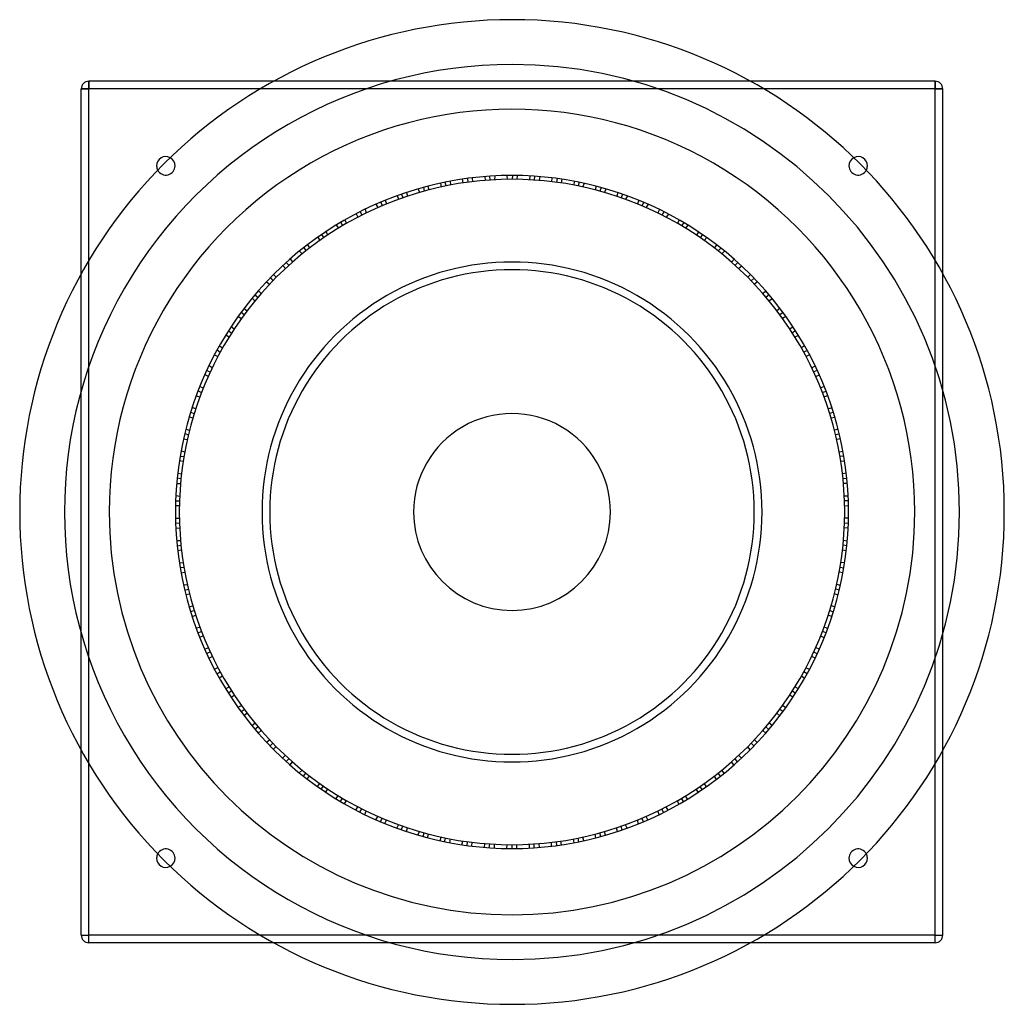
# Model space of a CAD drawing. Header units: millimetres. Extents: x -320 to 320, y -320 to 320.
import ezdxf

# ---------------------------------------------------------------- set-up
doc = ezdxf.new("R2010")
doc.units = ezdxf.units.MM
doc.layers.add('HIDDEN', color=7, linetype='Continuous')
doc.layers.add('THICK', color=7, linetype='Continuous')

msp = doc.modelspace()

# ---------------------------------------------------------------- linework, layer by layer
at = {"layer": 'HIDDEN'}
for p, q in [((-275, 280), (-275, 280)), ((-275, 275), (-275, 280)), ((154.92, 280), (-154.92, 280)), ((275, 280), (275, 280)), ((275, 275), (275, 280)), ((-280, 275), (-275, 275)), ((-280, 275), (-280, 275)), ((-275, -275), (-275, 275)), ((275, 275), (-275, 275)), ((163.63, 275), (-163.63, 275)), ((275, -275), (275, 275)), ((275, 275), (280, 275)), ((280, 275), (280, 275)), ((-17.65, 218.04), (-17.48, 215.54)), ((-17.65, 218.04), (-17.48, 215.54)), ((-14.61, 218.26), (-14.44, 215.77)), ((-14.61, 218.26), (-14.44, 215.77)), ((-14.61, 218.26), (-14.44, 215.77)), ((-14.61, 218.26), (-14.44, 215.77)), ((-14.61, 218.26), (-14.44, 215.77)), ((-14.61, 218.26), (-14.44, 215.77)), ((-11.15, 218.47), (-11.32, 215.95)), ((-11.15, 218.47), (-11.32, 215.95)), ((-3.28, 218.73), (-3.11, 216.23)), ((-3.28, 218.73), (-3.11, 216.23)), ((-3.28, 218.73), (-3.11, 216.23)), ((0.23, 218.75), (0.06, 216.25)), ((0.23, 218.75), (0.06, 216.25)), ((0.23, 218.75), (0.06, 216.25)), ((0.23, 218.75), (0.06, 216.25)), ((3.28, 218.73), (3.11, 216.23)), ((3.28, 218.73), (3.11, 216.23)), ((3.28, 218.73), (3.11, 216.23)), ((11.57, 218.44), (11.4, 215.95)), ((11.57, 218.44), (11.4, 215.95)), ((14.61, 218.26), (14.44, 215.77)), ((14.61, 218.26), (14.44, 215.77)), ((14.61, 218.26), (14.44, 215.77)), ((14.61, 218.26), (14.44, 215.77)), ((14.61, 218.26), (14.44, 215.77)), ((14.61, 218.26), (14.44, 215.77)), ((18.07, 218), (17.56, 215.54)), ((18.07, 218), (17.56, 215.54)), ((-54.62, 211.82), (-54.12, 209.37)), ((-54.62, 211.82), (-54.12, 209.37)), ((-54.62, 211.82), (-54.12, 209.37)), ((-46.55, 213.74), (-46.06, 211.29)), ((-46.55, 213.74), (-46.06, 211.29)), ((-43.57, 214.37), (-43.07, 211.92)), ((-43.57, 214.37), (-43.07, 211.92)), ((-43.57, 214.37), (-43.07, 211.92)), ((-43.57, 214.37), (-43.07, 211.92)), ((-43.57, 214.37), (-43.07, 211.92)), ((-43.57, 214.37), (-43.07, 211.92)), ((-40.17, 215.03), (-40, 212.52)), ((-40.17, 215.03), (-40, 212.52)), ((-32.4, 216.34), (-31.91, 213.88)), ((-32.4, 216.34), (-31.91, 213.88)), ((-32.4, 216.34), (-31.91, 213.88)), ((-28.93, 216.83), (-28.76, 214.33)), ((-28.93, 216.83), (-28.76, 214.33)), ((-28.93, 216.83), (-28.76, 214.33)), ((-28.93, 216.83), (-28.76, 214.33)), ((-25.9, 217.21), (-25.73, 214.71)), ((-25.9, 217.21), (-25.73, 214.71)), ((-25.9, 217.21), (-25.73, 214.71)), ((25.9, 217.21), (25.73, 214.71)), ((25.9, 217.21), (25.73, 214.71)), ((25.9, 217.21), (25.73, 214.71)), ((29.38, 216.77), (28.88, 214.31)), ((29.38, 216.77), (28.88, 214.31)), ((29.38, 216.77), (28.88, 214.31)), ((29.38, 216.77), (28.88, 214.31)), ((32.4, 216.34), (31.91, 213.88)), ((32.4, 216.34), (31.91, 213.88)), ((32.4, 216.34), (31.91, 213.88)), ((40.58, 214.95), (40.08, 212.5)), ((40.58, 214.95), (40.08, 212.5)), ((43.57, 214.37), (43.07, 211.92)), ((43.57, 214.37), (43.07, 211.92)), ((43.57, 214.37), (43.07, 211.92)), ((43.57, 214.37), (43.07, 211.92)), ((43.57, 214.37), (43.07, 211.92)), ((43.57, 214.37), (43.07, 211.92)), ((46.96, 213.65), (46.14, 211.27)), ((46.96, 213.65), (46.14, 211.27)), ((54.62, 211.82), (54.12, 209.37)), ((54.62, 211.82), (54.12, 209.37)), ((54.62, 211.82), (54.12, 209.37)), ((-74.63, 205.63), (-73.81, 203.26)), ((-74.63, 205.63), (-73.81, 203.26)), ((-71.76, 206.65), (-70.94, 204.28)), ((-71.76, 206.65), (-70.94, 204.28)), ((-71.76, 206.65), (-70.94, 204.28)), ((-71.76, 206.65), (-70.94, 204.28)), ((-71.76, 206.65), (-70.94, 204.28)), ((-71.76, 206.65), (-70.94, 204.28)), ((-68.47, 207.76), (-67.97, 205.29)), ((-68.47, 207.76), (-67.97, 205.29)), ((-60.95, 210.09), (-60.13, 207.72)), ((-60.95, 210.09), (-60.13, 207.72)), ((-60.95, 210.09), (-60.13, 207.72)), ((-57.57, 211.04), (-57.07, 208.58)), ((-57.57, 211.04), (-57.07, 208.58)), ((-57.57, 211.04), (-57.07, 208.58)), ((-57.57, 211.04), (-57.07, 208.58)), ((58.01, 210.92), (57.19, 208.55)), ((58.01, 210.92), (57.19, 208.55)), ((58.01, 210.92), (57.19, 208.55)), ((58.01, 210.92), (57.19, 208.55)), ((60.95, 210.09), (60.13, 207.72)), ((60.95, 210.09), (60.13, 207.72)), ((60.95, 210.09), (60.13, 207.72)), ((68.87, 207.63), (68.05, 205.26)), ((68.87, 207.63), (68.05, 205.26)), ((71.76, 206.65), (70.94, 204.28)), ((71.76, 206.65), (70.94, 204.28)), ((71.76, 206.65), (70.94, 204.28)), ((71.76, 206.65), (70.94, 204.28)), ((71.76, 206.65), (70.94, 204.28)), ((71.76, 206.65), (70.94, 204.28)), ((75.02, 205.48), (73.88, 203.24)), ((75.02, 205.48), (73.88, 203.24)), ((-88.41, 200.09), (-87.28, 197.85)), ((-88.41, 200.09), (-87.28, 197.85)), ((-88.41, 200.09), (-87.28, 197.85)), ((-85.19, 201.48), (-84.37, 199.11)), ((-85.19, 201.48), (-84.37, 199.11)), ((-85.19, 201.48), (-84.37, 199.11)), ((-85.19, 201.48), (-84.37, 199.11)), ((-82.37, 202.65), (-81.55, 200.29)), ((-82.37, 202.65), (-81.55, 200.29)), ((-82.37, 202.65), (-81.55, 200.29)), ((82.37, 202.65), (81.55, 200.29)), ((82.37, 202.65), (81.55, 200.29)), ((82.37, 202.65), (81.55, 200.29)), ((85.61, 201.3), (84.48, 199.07)), ((85.61, 201.3), (84.48, 199.07)), ((85.61, 201.3), (84.48, 199.07)), ((85.61, 201.3), (84.48, 199.07)), ((88.41, 200.09), (87.28, 197.85)), ((88.41, 200.09), (87.28, 197.85)), ((88.41, 200.09), (87.28, 197.85)), ((-101.37, 193.85), (-100.24, 191.61)), ((-101.37, 193.85), (-100.24, 191.61)), ((-98.66, 195.24), (-97.53, 193.01)), ((-98.66, 195.24), (-97.53, 193.01)), ((-98.66, 195.24), (-97.53, 193.01)), ((-98.66, 195.24), (-97.53, 193.01)), ((-98.66, 195.24), (-97.53, 193.01)), ((-98.66, 195.24), (-97.53, 193.01)), ((-95.55, 196.78), (-94.73, 194.4)), ((-95.55, 196.78), (-94.73, 194.4)), ((95.93, 196.59), (94.8, 194.36)), ((95.93, 196.59), (94.8, 194.36)), ((98.66, 195.24), (97.53, 193.01)), ((98.66, 195.24), (97.53, 193.01)), ((98.66, 195.24), (97.53, 193.01)), ((98.66, 195.24), (97.53, 193.01)), ((98.66, 195.24), (97.53, 193.01)), ((98.66, 195.24), (97.53, 193.01)), ((101.74, 193.65), (100.31, 191.58)), ((101.74, 193.65), (100.31, 191.58)), ((-114.29, 186.52), (-112.87, 184.46)), ((-114.29, 186.52), (-112.87, 184.46)), ((-114.29, 186.52), (-112.87, 184.46)), ((-111.28, 188.33), (-110.15, 186.09)), ((-111.28, 188.33), (-110.15, 186.09)), ((-111.28, 188.33), (-110.15, 186.09)), ((-111.28, 188.33), (-110.15, 186.09)), ((-108.64, 189.86), (-107.51, 187.63)), ((-108.64, 189.86), (-107.51, 187.63)), ((-108.64, 189.86), (-107.51, 187.63)), ((108.64, 189.86), (107.51, 187.63)), ((108.64, 189.86), (107.51, 187.63)), ((108.64, 189.86), (107.51, 187.63)), ((111.67, 188.1), (110.26, 186.03)), ((111.67, 188.1), (110.26, 186.03)), ((111.67, 188.1), (110.26, 186.03)), ((111.67, 188.1), (110.26, 186.03)), ((114.29, 186.52), (112.87, 184.46)), ((114.29, 186.52), (112.87, 184.46)), ((114.29, 186.52), (112.87, 184.46)), ((-123.8, 180.35), (-122.39, 178.29)), ((-123.8, 180.35), (-122.39, 178.29)), ((-123.8, 180.35), (-122.39, 178.29)), ((-123.8, 180.35), (-122.39, 178.29)), ((-123.8, 180.35), (-122.39, 178.29)), ((-123.8, 180.35), (-122.39, 178.29)), ((-120.93, 182.28), (-119.79, 180.04)), ((-120.93, 182.28), (-119.79, 180.04)), ((121.28, 182.05), (119.86, 179.99)), ((121.28, 182.05), (119.86, 179.99)), ((123.8, 180.35), (122.39, 178.29)), ((123.8, 180.35), (122.39, 178.29)), ((123.8, 180.35), (122.39, 178.29)), ((123.8, 180.35), (122.39, 178.29)), ((123.8, 180.35), (122.39, 178.29)), ((123.8, 180.35), (122.39, 178.29)), ((-132.98, 173.69), (-131.56, 171.62)), ((-132.98, 173.69), (-131.56, 171.62)), ((-132.98, 173.69), (-131.56, 171.62)), ((-126.3, 178.6), (-124.89, 176.54)), ((-126.3, 178.6), (-124.89, 176.54)), ((126.64, 178.36), (124.95, 176.5)), ((126.64, 178.36), (124.95, 176.5)), ((132.98, 173.69), (131.56, 171.62)), ((132.98, 173.69), (131.56, 171.62)), ((132.98, 173.69), (131.56, 171.62)), ((-138.13, 169.62), (-136.45, 167.77)), ((-138.13, 169.62), (-136.45, 167.77)), ((-138.13, 169.62), (-136.45, 167.77)), ((-135.39, 171.82), (-133.97, 169.75)), ((-135.39, 171.82), (-133.97, 169.75)), ((-135.39, 171.82), (-133.97, 169.75)), ((-135.39, 171.82), (-133.97, 169.75)), ((135.75, 171.53), (134.07, 169.68)), ((135.75, 171.53), (134.07, 169.68)), ((135.75, 171.53), (134.07, 169.68)), ((135.75, 171.53), (134.07, 169.68)), ((138.13, 169.62), (136.45, 167.77)), ((138.13, 169.62), (136.45, 167.77)), ((138.13, 169.62), (136.45, 167.77)), ((-275, -163.63), (-275, 163.63)), ((-148.98, 160.18), (-147.3, 158.32)), ((-148.98, 160.18), (-147.3, 158.32)), ((-146.73, 162.24), (-145.06, 160.38)), ((-146.73, 162.24), (-145.06, 160.38)), ((-146.73, 162.24), (-145.06, 160.38)), ((-146.73, 162.24), (-145.06, 160.38)), ((-146.73, 162.24), (-145.06, 160.38)), ((-146.73, 162.24), (-145.06, 160.38)), ((-144.15, 164.54), (-142.72, 162.46)), ((-144.15, 164.54), (-142.72, 162.46)), ((144.46, 164.26), (142.78, 162.41)), ((144.46, 164.26), (142.78, 162.41)), ((146.73, 162.24), (145.06, 160.38)), ((146.73, 162.24), (145.06, 160.38)), ((146.73, 162.24), (145.06, 160.38)), ((146.73, 162.24), (145.06, 160.38)), ((146.73, 162.24), (145.06, 160.38)), ((146.73, 162.24), (145.06, 160.38)), ((275, -163.63), (275, 163.63)), ((-280, -154.92), (-280, 154.92)), ((-154.94, 154.41), (-153.26, 152.56)), ((-154.94, 154.41), (-153.26, 152.56)), ((-154.94, 154.41), (-153.26, 152.56)), ((149.29, 159.89), (147.36, 158.27)), ((149.29, 159.89), (147.36, 158.27)), ((154.94, 154.41), (153.26, 152.56)), ((154.94, 154.41), (153.26, 152.56)), ((154.94, 154.41), (153.26, 152.56)), ((280, -154.92), (280, 154.92)), ((-159.51, 149.7), (-157.59, 148.08)), ((-159.51, 149.7), (-157.59, 148.08)), ((-159.51, 149.7), (-157.59, 148.08)), ((-157.08, 152.24), (-155.4, 150.38)), ((-157.08, 152.24), (-155.4, 150.38)), ((-157.08, 152.24), (-155.4, 150.38)), ((-157.08, 152.24), (-155.4, 150.38)), ((157.4, 151.91), (155.49, 150.29)), ((157.4, 151.91), (155.49, 150.29)), ((157.4, 151.91), (155.49, 150.29)), ((157.4, 151.91), (155.49, 150.29)), ((159.51, 149.7), (157.59, 148.08)), ((159.51, 149.7), (157.59, 148.08)), ((159.51, 149.7), (157.59, 148.08)), ((-167.05, 141.23), (-165.14, 139.62)), ((-167.05, 141.23), (-165.14, 139.62)), ((-167.05, 141.23), (-165.14, 139.62)), ((-167.05, 141.23), (-165.14, 139.62)), ((-167.05, 141.23), (-165.14, 139.62)), ((-167.05, 141.23), (-165.14, 139.62)), ((-164.79, 143.86), (-163.1, 141.99)), ((-164.79, 143.86), (-163.1, 141.99)), ((165.07, 143.54), (163.16, 141.93)), ((165.07, 143.54), (163.16, 141.93)), ((167.05, 141.23), (165.14, 139.62)), ((167.05, 141.23), (165.14, 139.62)), ((167.05, 141.23), (165.14, 139.62)), ((167.05, 141.23), (165.14, 139.62)), ((167.05, 141.23), (165.14, 139.62)), ((167.05, 141.23), (165.14, 139.62)), ((-169, 138.89), (-167.09, 137.28)), ((-169, 138.89), (-167.09, 137.28)), ((169.26, 138.57), (167.14, 137.21)), ((169.26, 138.57), (167.14, 137.21)), ((-175.97, 129.94), (-174.06, 128.32)), ((-175.97, 129.94), (-174.06, 128.32)), ((-175.97, 129.94), (-174.06, 128.32)), ((-175.97, 129.94), (-174.06, 128.32)), ((-174.14, 132.38), (-172.23, 130.77)), ((-174.14, 132.38), (-172.23, 130.77)), ((-174.14, 132.38), (-172.23, 130.77)), ((174.14, 132.38), (172.23, 130.77)), ((174.14, 132.38), (172.23, 130.77)), ((174.14, 132.38), (172.23, 130.77)), ((176.24, 129.57), (174.13, 128.23)), ((176.24, 129.57), (174.13, 128.23)), ((176.24, 129.57), (174.13, 128.23)), ((176.24, 129.57), (174.13, 128.23)), ((-178.04, 127.1), (-175.93, 125.76)), ((-178.04, 127.1), (-175.93, 125.76)), ((-178.04, 127.1), (-175.93, 125.76)), ((178.04, 127.1), (175.93, 125.76)), ((178.04, 127.1), (175.93, 125.76)), ((178.04, 127.1), (175.93, 125.76)), ((-184.38, 117.71), (-182.28, 116.36)), ((-184.38, 117.71), (-182.28, 116.36)), ((-184.38, 117.71), (-182.28, 116.36)), ((-184.38, 117.71), (-182.28, 116.36)), ((-184.38, 117.71), (-182.28, 116.36)), ((-184.38, 117.71), (-182.28, 116.36)), ((-182.5, 120.61), (-180.57, 118.99)), ((-182.5, 120.61), (-180.57, 118.99)), ((182.72, 120.26), (180.62, 118.92)), ((182.72, 120.26), (180.62, 118.92)), ((184.38, 117.71), (182.28, 116.36)), ((184.38, 117.71), (182.28, 116.36)), ((184.38, 117.71), (182.28, 116.36)), ((184.38, 117.71), (182.28, 116.36)), ((184.38, 117.71), (182.28, 116.36)), ((184.38, 117.71), (182.28, 116.36)), ((-186, 115.13), (-183.9, 113.78)), ((-186, 115.13), (-183.9, 113.78)), ((186.22, 114.77), (183.94, 113.71)), ((186.22, 114.77), (183.94, 113.71)), ((-191.72, 105.33), (-189.61, 103.98)), ((-191.72, 105.33), (-189.61, 103.98)), ((-191.72, 105.33), (-189.61, 103.98)), ((-191.72, 105.33), (-189.61, 103.98)), ((-190.23, 107.99), (-188.12, 106.65)), ((-190.23, 107.99), (-188.12, 106.65)), ((-190.23, 107.99), (-188.12, 106.65)), ((190.23, 107.99), (188.12, 106.65)), ((190.23, 107.99), (188.12, 106.65)), ((190.23, 107.99), (188.12, 106.65)), ((191.94, 104.93), (189.67, 103.87)), ((191.94, 104.93), (189.67, 103.87)), ((191.94, 104.93), (189.67, 103.87)), ((191.94, 104.93), (189.67, 103.87)), ((-193.39, 102.24), (-191.12, 101.18)), ((-193.39, 102.24), (-191.12, 101.18)), ((-193.39, 102.24), (-191.12, 101.18)), ((193.39, 102.24), (191.12, 101.18)), ((193.39, 102.24), (191.12, 101.18)), ((193.39, 102.24), (191.12, 101.18)), ((-198.43, 92.08), (-196.16, 91.03)), ((-198.43, 92.08), (-196.16, 91.03)), ((-198.43, 92.08), (-196.16, 91.03)), ((-198.43, 92.08), (-196.16, 91.03)), ((-198.43, 92.08), (-196.16, 91.03)), ((-198.43, 92.08), (-196.16, 91.03)), ((-196.94, 95.21), (-194.82, 93.86)), ((-196.94, 95.21), (-194.82, 93.86)), ((197.12, 94.84), (194.86, 93.78)), ((197.12, 94.84), (194.86, 93.78)), ((198.43, 92.08), (196.16, 91.03)), ((198.43, 92.08), (196.16, 91.03)), ((198.43, 92.08), (196.16, 91.03)), ((198.43, 92.08), (196.16, 91.03)), ((198.43, 92.08), (196.16, 91.03)), ((198.43, 92.08), (196.16, 91.03)), ((-199.69, 89.31), (-197.42, 88.25)), ((-199.69, 89.31), (-197.42, 88.25)), ((199.86, 88.93), (197.46, 88.18)), ((199.86, 88.93), (197.46, 88.18)), ((-204.05, 78.83), (-201.78, 77.78)), ((-204.05, 78.83), (-201.78, 77.78)), ((-204.05, 78.83), (-201.78, 77.78)), ((-204.05, 78.83), (-201.78, 77.78)), ((-202.93, 81.67), (-200.66, 80.62)), ((-202.93, 81.67), (-200.66, 80.62)), ((-202.93, 81.67), (-200.66, 80.62)), ((202.93, 81.67), (200.66, 80.62)), ((202.93, 81.67), (200.66, 80.62)), ((202.93, 81.67), (200.66, 80.62)), ((204.22, 78.41), (201.82, 77.67)), ((204.22, 78.41), (201.82, 77.67)), ((204.22, 78.41), (201.82, 77.67)), ((204.22, 78.41), (201.82, 77.67)), ((-205.29, 75.55), (-202.9, 74.81)), ((-205.29, 75.55), (-202.9, 74.81)), ((-205.29, 75.55), (-202.9, 74.81)), ((205.29, 75.55), (202.9, 74.81)), ((205.29, 75.55), (202.9, 74.81)), ((205.29, 75.55), (202.9, 74.81)), ((-208.93, 64.81), (-206.54, 64.07)), ((-208.93, 64.81), (-206.54, 64.07)), ((-208.93, 64.81), (-206.54, 64.07)), ((-208.93, 64.81), (-206.54, 64.07)), ((-208.93, 64.81), (-206.54, 64.07)), ((-208.93, 64.81), (-206.54, 64.07)), ((-207.88, 68.11), (-205.59, 67.05)), ((-207.88, 68.11), (-205.59, 67.05)), ((208.01, 67.71), (205.62, 66.97)), ((208.01, 67.71), (205.62, 66.97)), ((208.93, 64.81), (206.54, 64.07)), ((208.93, 64.81), (206.54, 64.07)), ((208.93, 64.81), (206.54, 64.07)), ((208.93, 64.81), (206.54, 64.07)), ((208.93, 64.81), (206.54, 64.07)), ((208.93, 64.81), (206.54, 64.07)), ((-209.81, 61.89), (-207.42, 61.15)), ((-209.81, 61.89), (-207.42, 61.15)), ((209.93, 61.49), (207.45, 61.07)), ((209.93, 61.49), (207.45, 61.07)), ((-212.01, 53.9), (-209.62, 53.15)), ((-212.01, 53.9), (-209.62, 53.15)), ((-212.01, 53.9), (-209.62, 53.15)), ((212.01, 53.9), (209.62, 53.15)), ((212.01, 53.9), (209.62, 53.15)), ((212.01, 53.9), (209.62, 53.15)), ((-213.53, 47.51), (-211.06, 47.1)), ((-213.53, 47.51), (-211.06, 47.1)), ((-213.53, 47.51), (-211.06, 47.1)), ((-212.74, 50.93), (-210.34, 50.19)), ((-212.74, 50.93), (-210.34, 50.19)), ((-212.74, 50.93), (-210.34, 50.19)), ((-212.74, 50.93), (-210.34, 50.19)), ((212.84, 50.49), (210.37, 50.07)), ((212.84, 50.49), (210.37, 50.07)), ((212.84, 50.49), (210.37, 50.07)), ((212.84, 50.49), (210.37, 50.07)), ((213.53, 47.51), (211.06, 47.1)), ((213.53, 47.51), (211.06, 47.1)), ((213.53, 47.51), (211.06, 47.1)), ((-215.1, 39.8), (-212.69, 39.05)), ((-215.1, 39.8), (-212.69, 39.05)), ((215.18, 39.39), (212.71, 38.97)), ((215.18, 39.39), (212.71, 38.97)), ((-216.19, 33.38), (-213.72, 32.96)), ((-216.19, 33.38), (-213.72, 32.96)), ((-215.7, 36.38), (-213.24, 35.97)), ((-215.7, 36.38), (-213.24, 35.97)), ((-215.7, 36.38), (-213.24, 35.97)), ((-215.7, 36.38), (-213.24, 35.97)), ((-215.7, 36.38), (-213.24, 35.97)), ((-215.7, 36.38), (-213.24, 35.97)), ((215.7, 36.38), (213.24, 35.97)), ((215.7, 36.38), (213.24, 35.97)), ((215.7, 36.38), (213.24, 35.97)), ((215.7, 36.38), (213.24, 35.97)), ((215.7, 36.38), (213.24, 35.97)), ((215.7, 36.38), (213.24, 35.97)), ((216.25, 32.96), (213.74, 32.88)), ((216.25, 32.96), (213.74, 32.88)), ((-217.63, 22.12), (-215.16, 21.71)), ((-217.63, 22.12), (-215.16, 21.71)), ((-217.63, 22.12), (-215.16, 21.71)), ((-217.63, 22.12), (-215.16, 21.71)), ((-217.3, 25.16), (-214.83, 24.74)), ((-217.3, 25.16), (-214.83, 24.74)), ((-217.3, 25.16), (-214.83, 24.74)), ((217.3, 25.16), (214.83, 24.74)), ((217.3, 25.16), (214.83, 24.74)), ((217.3, 25.16), (214.83, 24.74)), ((217.67, 21.67), (215.17, 21.59)), ((217.67, 21.67), (215.17, 21.59)), ((217.67, 21.67), (215.17, 21.59)), ((217.67, 21.67), (215.17, 21.59)), ((-217.96, 18.63), (-215.45, 18.55)), ((-217.96, 18.63), (-215.45, 18.55)), ((-217.96, 18.63), (-215.45, 18.55)), ((217.96, 18.63), (215.45, 18.55)), ((217.96, 18.63), (215.45, 18.55)), ((217.96, 18.63), (215.45, 18.55)), ((-218.63, 7.31), (-216.13, 7.23)), ((-218.63, 7.31), (-216.13, 7.23)), ((-218.63, 7.31), (-216.13, 7.23)), ((-218.63, 7.31), (-216.13, 7.23)), ((-218.63, 7.31), (-216.13, 7.23)), ((-218.63, 7.31), (-216.13, 7.23)), ((-218.48, 10.77), (-216, 10.35)), ((-218.48, 10.77), (-216, 10.35)), ((218.5, 10.35), (216.01, 10.27)), ((218.5, 10.35), (216.01, 10.27)), ((218.63, 7.31), (216.13, 7.23)), ((218.63, 7.31), (216.13, 7.23)), ((218.63, 7.31), (216.13, 7.23)), ((218.63, 7.31), (216.13, 7.23)), ((218.63, 7.31), (216.13, 7.23)), ((218.63, 7.31), (216.13, 7.23)), ((-218.71, 4.26), (-216.21, 4.18)), ((-218.71, 4.26), (-216.21, 4.18)), ((218.72, 3.85), (216.21, 4.1)), ((218.72, 3.85), (216.21, 4.1)), ((-218.71, -4.03), (-216.21, -4.11)), ((-218.71, -4.03), (-216.21, -4.11)), ((-218.71, -4.03), (-216.21, -4.11)), ((218.71, -4.03), (216.21, -4.11)), ((218.71, -4.03), (216.21, -4.11)), ((218.71, -4.03), (216.21, -4.11)), ((-218.64, -7.08), (-216.13, -7.17)), ((-218.64, -7.08), (-216.13, -7.17)), ((-218.64, -7.08), (-216.13, -7.17)), ((-218.64, -7.08), (-216.13, -7.17)), ((-218.49, -10.59), (-216, -10.34)), ((-218.49, -10.59), (-216, -10.34)), ((-218.49, -10.59), (-216, -10.34)), ((218.49, -10.59), (216, -10.34)), ((218.49, -10.59), (216, -10.34)), ((218.49, -10.59), (216, -10.34)), ((218.62, -7.54), (216.13, -7.29)), ((218.62, -7.54), (216.13, -7.29)), ((218.62, -7.54), (216.13, -7.29)), ((218.62, -7.54), (216.13, -7.29)), ((-217.97, -18.45), (-215.45, -18.53)), ((-217.97, -18.45), (-215.45, -18.53)), ((217.94, -18.86), (215.45, -18.61)), ((217.94, -18.86), (215.45, -18.61)), ((-217.65, -21.9), (-215.16, -21.65)), ((-217.65, -21.9), (-215.16, -21.65)), ((-217.65, -21.9), (-215.16, -21.65)), ((-217.65, -21.9), (-215.16, -21.65)), ((-217.65, -21.9), (-215.16, -21.65)), ((-217.65, -21.9), (-215.16, -21.65)), ((-217.33, -24.93), (-214.84, -24.68)), ((-217.33, -24.93), (-214.84, -24.68)), ((217.28, -25.34), (214.83, -24.76)), ((217.28, -25.34), (214.83, -24.76)), ((217.65, -21.9), (215.16, -21.65)), ((217.65, -21.9), (215.16, -21.65)), ((217.65, -21.9), (215.16, -21.65)), ((217.65, -21.9), (215.16, -21.65)), ((217.65, -21.9), (215.16, -21.65)), ((217.65, -21.9), (215.16, -21.65)), ((-216.22, -33.15), (-213.73, -32.89)), ((-216.22, -33.15), (-213.73, -32.89)), ((-216.22, -33.15), (-213.73, -32.89)), ((-215.74, -36.16), (-213.25, -35.91)), ((-215.74, -36.16), (-213.25, -35.91)), ((-215.74, -36.16), (-213.25, -35.91)), ((-215.74, -36.16), (-213.25, -35.91)), ((215.66, -36.61), (213.23, -36.03)), ((215.66, -36.61), (213.23, -36.03)), ((215.66, -36.61), (213.23, -36.03)), ((215.66, -36.61), (213.23, -36.03)), ((216.22, -33.15), (213.73, -32.89)), ((216.22, -33.15), (213.73, -32.89)), ((216.22, -33.15), (213.73, -32.89)), ((-215.13, -39.62), (-212.7, -39.04)), ((-215.13, -39.62), (-212.7, -39.04)), ((-215.13, -39.62), (-212.7, -39.04)), ((215.13, -39.62), (212.7, -39.04)), ((215.13, -39.62), (212.7, -39.04)), ((215.13, -39.62), (212.7, -39.04)), ((-213.57, -47.33), (-211.06, -47.08)), ((-213.57, -47.33), (-211.06, -47.08)), ((-212.79, -50.71), (-210.36, -50.13)), ((-212.79, -50.71), (-210.36, -50.13)), ((-212.79, -50.71), (-210.36, -50.13)), ((-212.79, -50.71), (-210.36, -50.13)), ((-212.79, -50.71), (-210.36, -50.13)), ((-212.79, -50.71), (-210.36, -50.13)), ((212.79, -50.71), (210.36, -50.13)), ((212.79, -50.71), (210.36, -50.13)), ((212.79, -50.71), (210.36, -50.13)), ((212.79, -50.71), (210.36, -50.13)), ((212.79, -50.71), (210.36, -50.13)), ((212.79, -50.71), (210.36, -50.13)), ((213.48, -47.74), (211.04, -47.16)), ((213.48, -47.74), (211.04, -47.16)), ((-212.06, -53.67), (-209.63, -53.09)), ((-212.06, -53.67), (-209.63, -53.09)), ((211.96, -54.07), (209.61, -53.17)), ((211.96, -54.07), (209.61, -53.17)), ((-209.88, -61.67), (-207.44, -61.09)), ((-209.88, -61.67), (-207.44, -61.09)), ((-209.88, -61.67), (-207.44, -61.09)), ((209.88, -61.67), (207.44, -61.09)), ((209.88, -61.67), (207.44, -61.09)), ((209.88, -61.67), (207.44, -61.09)), ((-209, -64.59), (-206.56, -64.01)), ((-209, -64.59), (-206.56, -64.01)), ((-209, -64.59), (-206.56, -64.01)), ((-209, -64.59), (-206.56, -64.01)), ((-207.93, -67.94), (-205.6, -67.04)), ((-207.93, -67.94), (-205.6, -67.04)), ((-207.93, -67.94), (-205.6, -67.04)), ((207.93, -67.94), (205.6, -67.04)), ((207.93, -67.94), (205.6, -67.04)), ((207.93, -67.94), (205.6, -67.04)), ((208.86, -65.03), (206.52, -64.13)), ((208.86, -65.03), (206.52, -64.13)), ((208.86, -65.03), (206.52, -64.13)), ((208.86, -65.03), (206.52, -64.13)), ((-205.35, -75.38), (-202.9, -74.79)), ((-205.35, -75.38), (-202.9, -74.79)), ((205.21, -75.77), (202.88, -74.87)), ((205.21, -75.77), (202.88, -74.87)), ((-204.13, -78.62), (-201.8, -77.72)), ((-204.13, -78.62), (-201.8, -77.72)), ((-204.13, -78.62), (-201.8, -77.72)), ((-204.13, -78.62), (-201.8, -77.72)), ((-204.13, -78.62), (-201.8, -77.72)), ((-204.13, -78.62), (-201.8, -77.72)), ((-203.02, -81.46), (-200.68, -80.56)), ((-203.02, -81.46), (-200.68, -80.56)), ((202.86, -81.84), (200.65, -80.63)), ((202.86, -81.84), (200.65, -80.63)), ((204.13, -78.62), (201.8, -77.72)), ((204.13, -78.62), (201.8, -77.72)), ((204.13, -78.62), (201.8, -77.72)), ((204.13, -78.62), (201.8, -77.72)), ((204.13, -78.62), (201.8, -77.72)), ((204.13, -78.62), (201.8, -77.72)), ((-199.78, -89.09), (-197.45, -88.19)), ((-199.78, -89.09), (-197.45, -88.19)), ((-199.78, -89.09), (-197.45, -88.19)), ((199.78, -89.09), (197.45, -88.19)), ((199.78, -89.09), (197.45, -88.19)), ((199.78, -89.09), (197.45, -88.19)), ((-198.52, -91.87), (-196.18, -90.97)), ((-198.52, -91.87), (-196.18, -90.97)), ((-198.52, -91.87), (-196.18, -90.97)), ((-198.52, -91.87), (-196.18, -90.97)), ((-197.02, -95.05), (-194.83, -93.84)), ((-197.02, -95.05), (-194.83, -93.84)), ((-197.02, -95.05), (-194.83, -93.84)), ((197.02, -95.05), (194.83, -93.84)), ((197.02, -95.05), (194.83, -93.84)), ((197.02, -95.05), (194.83, -93.84)), ((198.33, -92.29), (196.13, -91.08)), ((198.33, -92.29), (196.13, -91.08)), ((198.33, -92.29), (196.13, -91.08)), ((198.33, -92.29), (196.13, -91.08)), ((-193.47, -102.08), (-191.12, -101.17)), ((-193.47, -102.08), (-191.12, -101.17)), ((193.28, -102.44), (191.09, -101.24)), ((193.28, -102.44), (191.09, -101.24)), ((-191.83, -105.13), (-189.64, -103.93)), ((-191.83, -105.13), (-189.64, -103.93)), ((-191.83, -105.13), (-189.64, -103.93)), ((-191.83, -105.13), (-189.64, -103.93)), ((-191.83, -105.13), (-189.64, -103.93)), ((-191.83, -105.13), (-189.64, -103.93)), ((-190.35, -107.79), (-188.16, -106.59)), ((-190.35, -107.79), (-188.16, -106.59)), ((190.14, -108.15), (188.12, -106.66)), ((190.14, -108.15), (188.12, -106.66)), ((191.83, -105.13), (189.64, -103.93)), ((191.83, -105.13), (189.64, -103.93)), ((191.83, -105.13), (189.64, -103.93)), ((191.83, -105.13), (189.64, -103.93)), ((191.83, -105.13), (189.64, -103.93)), ((191.83, -105.13), (189.64, -103.93)), ((-186.13, -114.93), (-183.93, -113.72)), ((-186.13, -114.93), (-183.93, -113.72)), ((-186.13, -114.93), (-183.93, -113.72)), ((186.13, -114.93), (183.93, -113.72)), ((186.13, -114.93), (183.93, -113.72)), ((186.13, -114.93), (183.93, -113.72)), ((-184.51, -117.51), (-182.31, -116.31)), ((-184.51, -117.51), (-182.31, -116.31)), ((-184.51, -117.51), (-182.31, -116.31)), ((-184.51, -117.51), (-182.31, -116.31)), ((-182.6, -120.46), (-180.58, -118.97)), ((-182.6, -120.46), (-180.58, -118.97)), ((-182.6, -120.46), (-180.58, -118.97)), ((182.6, -120.46), (180.58, -118.97)), ((182.6, -120.46), (180.58, -118.97)), ((182.6, -120.46), (180.58, -118.97)), ((184.26, -117.9), (182.24, -116.41)), ((184.26, -117.9), (182.24, -116.41)), ((184.26, -117.9), (182.24, -116.41)), ((184.26, -117.9), (182.24, -116.41)), ((-178.14, -126.95), (-175.93, -125.74)), ((-178.14, -126.95), (-175.93, -125.74)), ((177.9, -127.29), (175.89, -125.81)), ((177.9, -127.29), (175.89, -125.81)), ((-176.11, -129.76), (-174.1, -128.28)), ((-176.11, -129.76), (-174.1, -128.28)), ((-176.11, -129.76), (-174.1, -128.28)), ((-176.11, -129.76), (-174.1, -128.28)), ((-176.11, -129.76), (-174.1, -128.28)), ((-176.11, -129.76), (-174.1, -128.28)), ((-174.28, -132.2), (-172.27, -130.72)), ((-174.28, -132.2), (-172.27, -130.72)), ((174.03, -132.53), (172.22, -130.78)), ((174.03, -132.53), (172.22, -130.78)), ((176.11, -129.76), (174.1, -128.28)), ((176.11, -129.76), (174.1, -128.28)), ((176.11, -129.76), (174.1, -128.28)), ((176.11, -129.76), (174.1, -128.28)), ((176.11, -129.76), (174.1, -128.28)), ((176.11, -129.76), (174.1, -128.28)), ((-169.15, -138.71), (-167.13, -137.22)), ((-169.15, -138.71), (-167.13, -137.22)), ((-169.15, -138.71), (-167.13, -137.22)), ((-167.2, -141.06), (-165.18, -139.57)), ((-167.2, -141.06), (-165.18, -139.57)), ((-167.2, -141.06), (-165.18, -139.57)), ((-167.2, -141.06), (-165.18, -139.57)), ((166.9, -141.41), (165.1, -139.66)), ((166.9, -141.41), (165.1, -139.66)), ((166.9, -141.41), (165.1, -139.66)), ((166.9, -141.41), (165.1, -139.66)), ((169.15, -138.71), (167.13, -137.22)), ((169.15, -138.71), (167.13, -137.22)), ((169.15, -138.71), (167.13, -137.22)), ((-164.91, -143.72), (-163.11, -141.98)), ((-164.91, -143.72), (-163.11, -141.98)), ((-164.91, -143.72), (-163.11, -141.98)), ((164.91, -143.72), (163.11, -141.98)), ((164.91, -143.72), (163.11, -141.98)), ((164.91, -143.72), (163.11, -141.98)), ((-159.63, -149.56), (-157.6, -148.07)), ((-159.63, -149.56), (-157.6, -148.07)), ((-157.24, -152.07), (-155.45, -150.34)), ((-157.24, -152.07), (-155.45, -150.34)), ((-157.24, -152.07), (-155.45, -150.34)), ((-157.24, -152.07), (-155.45, -150.34)), ((-157.24, -152.07), (-155.45, -150.34)), ((-157.24, -152.07), (-155.45, -150.34)), ((-155.11, -154.25), (-153.31, -152.51)), ((-155.11, -154.25), (-153.31, -152.51)), ((154.81, -154.54), (153.25, -152.57)), ((154.81, -154.54), (153.25, -152.57)), ((157.24, -152.07), (155.45, -150.34)), ((157.24, -152.07), (155.45, -150.34)), ((157.24, -152.07), (155.45, -150.34)), ((157.24, -152.07), (155.45, -150.34)), ((157.24, -152.07), (155.45, -150.34)), ((157.24, -152.07), (155.45, -150.34)), ((159.35, -149.87), (157.55, -148.13)), ((159.35, -149.87), (157.55, -148.13)), ((-149.15, -160.02), (-147.35, -158.28)), ((-149.15, -160.02), (-147.35, -158.28)), ((-149.15, -160.02), (-147.35, -158.28)), ((149.15, -160.02), (147.35, -158.28)), ((149.15, -160.02), (147.35, -158.28)), ((149.15, -160.02), (147.35, -158.28)), ((-146.9, -162.08), (-145.1, -160.34)), ((-146.9, -162.08), (-145.1, -160.34)), ((-146.9, -162.08), (-145.1, -160.34)), ((-146.9, -162.08), (-145.1, -160.34)), ((-144.28, -164.42), (-142.73, -162.45)), ((-144.28, -164.42), (-142.73, -162.45)), ((-144.28, -164.42), (-142.73, -162.45)), ((144.28, -164.42), (142.73, -162.45)), ((144.28, -164.42), (142.73, -162.45)), ((144.28, -164.42), (142.73, -162.45)), ((146.56, -162.39), (145.01, -160.42)), ((146.56, -162.39), (145.01, -160.42)), ((146.56, -162.39), (145.01, -160.42)), ((146.56, -162.39), (145.01, -160.42)), ((-138.27, -169.51), (-136.46, -167.76)), ((-138.27, -169.51), (-136.46, -167.76)), ((-135.57, -171.67), (-134.02, -169.71)), ((-135.57, -171.67), (-134.02, -169.71)), ((-135.57, -171.67), (-134.02, -169.71)), ((-135.57, -171.67), (-134.02, -169.71)), ((-135.57, -171.67), (-134.02, -169.71)), ((-135.57, -171.67), (-134.02, -169.71)), ((-133.17, -173.55), (-131.62, -171.58)), ((-133.17, -173.55), (-131.62, -171.58)), ((132.83, -173.8), (131.55, -171.63)), ((132.83, -173.8), (131.55, -171.63)), ((135.57, -171.67), (134.02, -169.71)), ((135.57, -171.67), (134.02, -169.71)), ((135.57, -171.67), (134.02, -169.71)), ((135.57, -171.67), (134.02, -169.71)), ((135.57, -171.67), (134.02, -169.71)), ((135.57, -171.67), (134.02, -169.71)), ((137.95, -169.77), (136.4, -167.81)), ((137.95, -169.77), (136.4, -167.81)), ((-126.49, -178.47), (-124.94, -176.5)), ((-126.49, -178.47), (-124.94, -176.5)), ((-126.49, -178.47), (-124.94, -176.5)), ((-123.99, -180.22), (-122.44, -178.25)), ((-123.99, -180.22), (-122.44, -178.25)), ((-123.99, -180.22), (-122.44, -178.25)), ((-123.99, -180.22), (-122.44, -178.25)), ((123.61, -180.48), (122.34, -178.32)), ((123.61, -180.48), (122.34, -178.32)), ((123.61, -180.48), (122.34, -178.32)), ((123.61, -180.48), (122.34, -178.32)), ((126.49, -178.47), (124.94, -176.5)), ((126.49, -178.47), (124.94, -176.5)), ((126.49, -178.47), (124.94, -176.5)), ((-121.08, -182.18), (-119.81, -180.03)), ((-121.08, -182.18), (-119.81, -180.03)), ((-121.08, -182.18), (-119.81, -180.03)), ((-114.45, -186.42), (-112.89, -184.45)), ((-114.45, -186.42), (-112.89, -184.45)), ((114.09, -186.64), (112.82, -184.49)), ((114.09, -186.64), (112.82, -184.49)), ((121.08, -182.18), (119.81, -180.03)), ((121.08, -182.18), (119.81, -180.03)), ((121.08, -182.18), (119.81, -180.03)), ((-111.48, -188.21), (-110.2, -186.06)), ((-111.48, -188.21), (-110.2, -186.06)), ((-111.48, -188.21), (-110.2, -186.06)), ((-111.48, -188.21), (-110.2, -186.06)), ((-111.48, -188.21), (-110.2, -186.06)), ((-111.48, -188.21), (-110.2, -186.06)), ((-108.85, -189.75), (-107.57, -187.6)), ((-108.85, -189.75), (-107.57, -187.6)), ((-101.58, -193.74), (-100.3, -191.58)), ((-101.58, -193.74), (-100.3, -191.58)), ((-101.58, -193.74), (-100.3, -191.58)), ((101.58, -193.74), (100.3, -191.58)), ((101.58, -193.74), (100.3, -191.58)), ((101.58, -193.74), (100.3, -191.58)), ((108.48, -189.95), (107.5, -187.64)), ((108.48, -189.95), (107.5, -187.64)), ((111.48, -188.21), (110.2, -186.06)), ((111.48, -188.21), (110.2, -186.06)), ((111.48, -188.21), (110.2, -186.06)), ((111.48, -188.21), (110.2, -186.06)), ((111.48, -188.21), (110.2, -186.06)), ((111.48, -188.21), (110.2, -186.06)), ((-98.86, -195.14), (-97.59, -192.98)), ((-98.86, -195.14), (-97.59, -192.98)), ((-98.86, -195.14), (-97.59, -192.98)), ((-98.86, -195.14), (-97.59, -192.98)), ((-95.72, -196.7), (-94.74, -194.39)), ((-95.72, -196.7), (-94.74, -194.39)), ((-95.72, -196.7), (-94.74, -194.39)), ((-88.58, -200.01), (-87.29, -197.85)), ((-88.58, -200.01), (-87.29, -197.85)), ((88.2, -200.18), (87.22, -197.88)), ((88.2, -200.18), (87.22, -197.88)), ((95.72, -196.7), (94.74, -194.39)), ((95.72, -196.7), (94.74, -194.39)), ((95.72, -196.7), (94.74, -194.39)), ((98.45, -195.34), (97.48, -193.03)), ((98.45, -195.34), (97.48, -193.03)), ((98.45, -195.34), (97.48, -193.03)), ((98.45, -195.34), (97.48, -193.03)), ((-85.4, -201.39), (-84.42, -199.09)), ((-85.4, -201.39), (-84.42, -199.09)), ((-85.4, -201.39), (-84.42, -199.09)), ((-85.4, -201.39), (-84.42, -199.09)), ((-85.4, -201.39), (-84.42, -199.09)), ((-85.4, -201.39), (-84.42, -199.09)), ((-82.58, -202.56), (-81.61, -200.26)), ((-82.58, -202.56), (-81.61, -200.26)), ((-74.85, -205.55), (-73.87, -203.24)), ((-74.85, -205.55), (-73.87, -203.24)), ((-74.85, -205.55), (-73.87, -203.24)), ((-71.97, -206.57), (-70.99, -204.26)), ((-71.97, -206.57), (-70.99, -204.26)), ((-71.97, -206.57), (-70.99, -204.26)), ((-71.97, -206.57), (-70.99, -204.26)), ((71.54, -206.72), (70.88, -204.3)), ((71.54, -206.72), (70.88, -204.3)), ((71.54, -206.72), (70.88, -204.3)), ((71.54, -206.72), (70.88, -204.3)), ((74.85, -205.55), (73.87, -203.24)), ((74.85, -205.55), (73.87, -203.24)), ((74.85, -205.55), (73.87, -203.24)), ((82.2, -202.72), (81.53, -200.29)), ((82.2, -202.72), (81.53, -200.29)), ((85.4, -201.39), (84.42, -199.09)), ((85.4, -201.39), (84.42, -199.09)), ((85.4, -201.39), (84.42, -199.09)), ((85.4, -201.39), (84.42, -199.09)), ((85.4, -201.39), (84.42, -199.09)), ((85.4, -201.39), (84.42, -199.09)), ((-68.65, -207.7), (-67.99, -205.28)), ((-68.65, -207.7), (-67.99, -205.28)), ((-68.65, -207.7), (-67.99, -205.28)), ((-61.13, -210.04), (-60.14, -207.72)), ((-61.13, -210.04), (-60.14, -207.72)), ((-57.79, -210.98), (-57.13, -208.57)), ((-57.79, -210.98), (-57.13, -208.57)), ((-57.79, -210.98), (-57.13, -208.57)), ((-57.79, -210.98), (-57.13, -208.57)), ((-57.79, -210.98), (-57.13, -208.57)), ((-57.79, -210.98), (-57.13, -208.57)), ((-54.85, -211.76), (-54.19, -209.35)), ((-54.85, -211.76), (-54.19, -209.35)), ((54.44, -211.87), (54.11, -209.37)), ((54.44, -211.87), (54.11, -209.37)), ((57.79, -210.98), (57.13, -208.57)), ((57.79, -210.98), (57.13, -208.57)), ((57.79, -210.98), (57.13, -208.57)), ((57.79, -210.98), (57.13, -208.57)), ((57.79, -210.98), (57.13, -208.57)), ((57.79, -210.98), (57.13, -208.57)), ((60.73, -210.15), (60.07, -207.74)), ((60.73, -210.15), (60.07, -207.74)), ((68.65, -207.7), (67.99, -205.28)), ((68.65, -207.7), (67.99, -205.28)), ((68.65, -207.7), (67.99, -205.28)), ((-46.78, -213.69), (-46.12, -211.27)), ((-46.78, -213.69), (-46.12, -211.27)), ((-46.78, -213.69), (-46.12, -211.27)), ((-43.8, -214.32), (-43.13, -211.9)), ((-43.8, -214.32), (-43.13, -211.9)), ((-43.8, -214.32), (-43.13, -211.9)), ((-43.8, -214.32), (-43.13, -211.9)), ((-40.35, -215), (-40.02, -212.51)), ((-40.35, -215), (-40.02, -212.51)), ((-40.35, -215), (-40.02, -212.51)), ((-32.59, -216.31), (-31.92, -213.88)), ((-32.59, -216.31), (-31.92, -213.88)), ((-29.16, -216.8), (-28.82, -214.32)), ((-29.16, -216.8), (-28.82, -214.32)), ((-29.16, -216.8), (-28.82, -214.32)), ((-29.16, -216.8), (-28.82, -214.32)), ((-29.16, -216.8), (-28.82, -214.32)), ((-29.16, -216.8), (-28.82, -214.32)), ((-26.13, -217.18), (-25.8, -214.71)), ((-26.13, -217.18), (-25.8, -214.71)), ((-17.88, -218.02), (-17.55, -215.54)), ((-17.88, -218.02), (-17.55, -215.54)), ((-17.88, -218.02), (-17.55, -215.54)), ((-14.84, -218.25), (-14.5, -215.76)), ((-14.84, -218.25), (-14.5, -215.76)), ((-14.84, -218.25), (-14.5, -215.76)), ((-14.84, -218.25), (-14.5, -215.76)), ((-11.34, -218.46), (-11.34, -215.95)), ((-11.34, -218.46), (-11.34, -215.95)), ((-11.34, -218.46), (-11.34, -215.95)), ((-3.46, -218.72), (-3.13, -216.23)), ((-3.46, -218.72), (-3.13, -216.23)), ((0, -218.75), (0, -216.25)), ((0, -218.75), (0, -216.25)), ((0, -218.75), (0, -216.25)), ((0, -218.75), (0, -216.25)), ((0, -218.75), (0, -216.25)), ((0, -218.75), (0, -216.25)), ((3.05, -218.73), (3.05, -216.23)), ((3.05, -218.73), (3.05, -216.23)), ((11.34, -218.46), (11.34, -215.95)), ((11.34, -218.46), (11.34, -215.95)), ((11.34, -218.46), (11.34, -215.95)), ((14.38, -218.28), (14.38, -215.77)), ((14.38, -218.28), (14.38, -215.77)), ((14.38, -218.28), (14.38, -215.77)), ((14.38, -218.28), (14.38, -215.77)), ((17.88, -218.02), (17.55, -215.54)), ((17.88, -218.02), (17.55, -215.54)), ((17.88, -218.02), (17.55, -215.54)), ((25.72, -217.23), (25.72, -214.72)), ((25.72, -217.23), (25.72, -214.72)), ((29.16, -216.8), (28.82, -214.32)), ((29.16, -216.8), (28.82, -214.32)), ((29.16, -216.8), (28.82, -214.32)), ((29.16, -216.8), (28.82, -214.32)), ((29.16, -216.8), (28.82, -214.32)), ((29.16, -216.8), (28.82, -214.32)), ((32.17, -216.37), (31.84, -213.89)), ((32.17, -216.37), (31.84, -213.89)), ((40.35, -215), (40.02, -212.51)), ((40.35, -215), (40.02, -212.51)), ((40.35, -215), (40.02, -212.51)), ((43.35, -214.41), (43.01, -211.93)), ((43.35, -214.41), (43.01, -211.93)), ((43.35, -214.41), (43.01, -211.93)), ((43.35, -214.41), (43.01, -211.93)), ((46.78, -213.69), (46.12, -211.27)), ((46.78, -213.69), (46.12, -211.27)), ((46.78, -213.69), (46.12, -211.27)), ((-280, -275), (-275, -275)), ((-280, -275), (-280, -275)), ((275, -275), (-275, -275)), ((-275, -280), (-275, -275)), ((163.63, -275), (-163.63, -275)), ((275, -280), (275, -275)), ((275, -275), (280, -275)), ((280, -275), (280, -275)), ((-275, -280), (-275, -280)), ((154.92, -280), (-154.92, -280)), ((275, -280), (275, -280))]:
    msp.add_line(p, q, dxfattribs=at)
for centre, radius, start, end in [((-225, 225), 6, 208.03744, 0), ((-225, 225), 6, 0, 61.96258), ((225, 225), 6, 118.03744, 180.00002), ((225, 225), 6, 180.00002, 331.9626), ((0, 0), 218.75, 0, 180.00002), ((0, 0), 216.25, 0, 180.00002), ((0, 0), 162.5, 0, 180.00002), ((0, 0), 157.5, 0, 180.00002), ((0, 0), 218.75, 179.99998, 0), ((0, 0), 216.25, 179.99998, 0), ((0, 0), 162.5, 179.99998, 0), ((0, 0), 157.5, 179.99998, 0), ((-225, -225), 6, 0, 151.96256), ((225, -225), 6, 28.0374, 180.00002), ((-225, -225), 6, 298.03742, 0), ((225, -225), 6, 180.00002, 241.96256)]:
    msp.add_arc(centre, radius, start, end, dxfattribs=at)
at = {"layer": 'THICK'}
for p, q in [((-154.92, 280), (-275, 280)), ((-275, 280), (-275, 275)), ((275, 280), (154.92, 280)), ((275, 280), (275, 275)), ((-280, 154.92), (-280, 275)), ((-275, 275), (-280, 275)), ((-275, 163.63), (-275, 275)), ((-163.63, 275), (-275, 275)), ((275, 275), (163.63, 275)), ((280, 275), (275, 275)), ((275, 163.63), (275, 275)), ((280, 154.92), (280, 275)), ((-280, -275), (-280, -154.92)), ((280, -275), (280, -154.92)), ((-275, -275), (-275, -163.63)), ((275, -275), (275, -163.63)), ((-280, -275), (-275, -275)), ((-275, -280), (-275, -275)), ((-163.63, -275), (-275, -275)), ((275, -275), (163.63, -275)), ((275, -275), (280, -275)), ((275, -280), (275, -275)), ((-154.92, -280), (-275, -280)), ((275, -280), (154.92, -280))]:
    msp.add_line(p, q, dxfattribs=at)
for centre, radius, start, end in [((0, 0), 320, 89.99998, 180.00002), ((0, 0), 320, 0, 89.99998), ((0, 0), 290.9, 89.99998, 270.00002), ((0, 0), 290.9, 0, 89.99998), ((-275, 275), 5, 89.99998, 180.00002), ((275, 275), 5, 0, 89.99998), ((0, 0), 261.8, 0, 180.00002), ((-225, 225), 6, 61.96258, 180.00002), ((225, 225), 6, 0, 118.03744), ((-225, 225), 6, 180.00002, 208.03744), ((225, 225), 6, 331.9626, 0), ((0, 0), 64, 0, 180.00002), ((0, 0), 261.8, 180.00002, 0), ((0, 0), 64, 180.00002, 0), ((0, 0), 320, 270.00002, 0), ((0, 0), 290.9, 270.00002, 0), ((0, 0), 320, 180.00002, 270.00002), ((-225, -225), 6, 151.96256, 180.00002), ((225, -225), 6, 0, 28.0374), ((-225, -225), 6, 180.00002, 298.03742), ((225, -225), 6, 241.96256, 0), ((-275, -275), 5, 180.00002, 270.00002), ((275, -275), 5, 270.00002, 0)]:
    msp.add_arc(centre, radius, start, end, dxfattribs=at)

doc.saveas('drawing.dxf')
